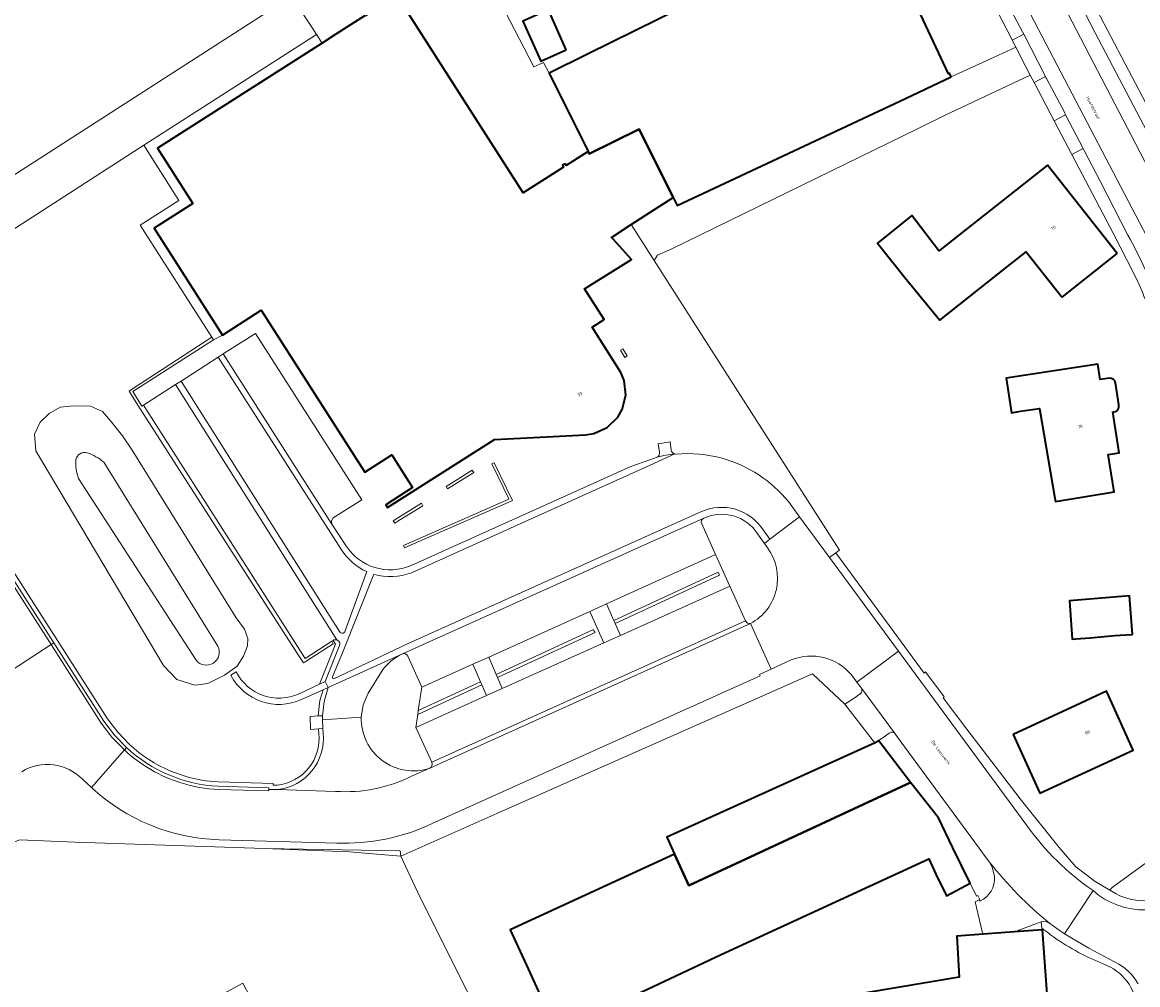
# Model space of a CAD drawing. Header units: metres. Extents: x 201541 to 204988, y 387833 to 394342.
# Tile 118 of 214: x 203552 to 203682, y 391235 to 391347. Entities that reach past the tile are written whole.
import ezdxf
from ezdxf.enums import TextEntityAlignment as Align

# ---------------------------------------------------------------- set-up
doc = ezdxf.new("R2010")
doc.units = ezdxf.units.M
doc.layers.get('Defpoints').update_dxf_attribs({"lineweight": 25})
for name, color, linetype, lineweight in [('B-WE-GR-BEPLANTING_CULTUUR_BODEMBEDEKKER-GV', 90, 'Continuous', 18), ('B-WE-GR-BEPLANTING_CULTUUR_BOSPLANTSOEN-GV', 90, 'Continuous', 18), ('B-WE-GR-BEPLANTING_CULTUUR_HEESTERS-GV', 90, 'Continuous', 18), ('B-WE-GR-GRAS-GV', 60, 'Continuous', 13), ('B-WE-GR-GROENVOORZIENING-GV', 80, 'Continuous', 18), ('B-WE-IE-TERREINAFSCHEIDING_KUNSTMATIG_HEKWERK-G', 20, 'IE-TERREINAFSCHEIDING-KUNSTMATIG', 18), ('B-WE-IE-TERREINAFSCHEIDING_KUNSTMATIG_MUUR-G', 90, 'IE-TERREINAFSCHEIDING-KUNSTMATIG-DICHT', 18), ('B-WE-IE-TERREINAFSCHEIDING_KUNSTMATIG_MUUR-GV', 90, 'Continuous', 18), ('B-WE-OG-BEBOUWING-GV', 7, 'Continuous', 35), ('B-WE-OG-BEBOUWING-T18', 10, 'Continuous', 18), ('B-WE-OG-BEBOUWING_LOODS-GV', 7, 'Continuous', 35), ('B-WE-OG-TERREIN_CULTUURSCHEIDING-GV', 7, 'Continuous', 18), ('B-WE-OG-TERREIN_ERF-GV', 7, 'Continuous', 18), ('B-WE-OG-WATER_GREPPEL-GV', 160, 'Continuous', 18), ('B-WE-VH-VERHARDING_ASFALT-GV', 252, 'Continuous', 18), ('B-WE-VH-VERHARDING_BETONSTRAATSTEEN-GV', 252, 'Continuous', 18), ('B-WE-VH-VERHARDING_GESLOTEN-GV', 252, 'Continuous', 18), ('B-WE-VH-VERHARDING_OPEN-GV', 252, 'Continuous', 18), ('B-WE-VH-VERHARDING_STRAATBAKSTEEN-GV', 252, 'Continuous', 18), ('B-WE-VH-VERHARDING_TEGEL-GV', 252, 'Continuous', 18)]:
    doc.layers.add(name, color=color, linetype=linetype, lineweight=lineweight)
doc.styles.add('NLCS-ISO-M200-T18', font='NLCS-ISO.ttf', dxfattribs={"height": 0.36})
doc.linetypes.add('IE-TERREINAFSCHEIDING-KUNSTMATIG', pattern='A,4,[82,NLCS.SHX,S=0.75,R=90,X=0,Y=0],4,-2', length=10)
doc.linetypes.add('IE-TERREINAFSCHEIDING-KUNSTMATIG-DICHT', pattern='A,8,-1,[82,NLCS.SHX,S=0.75,R=90,X=0,Y=0],-1', length=10)

msp = doc.modelspace()

# ---------------------------------------------------------------- linework, layer by layer
at = {"layer": 'B-WE-GR-BEPLANTING_CULTUUR_BODEMBEDEKKER-GV'}
for points in [[(203631.404, 391289.228, 0.411165), (203631.165, 391288.574)], [(203637.664, 391287.423, 0.3707143), (203631.404, 391289.228)], [(203636.846, 391276.989, 0.4579362), (203638.814, 391285.781)], [(203596.379, 391273.449, 0.1353999), (203593.999, 391271.466)], [(203597.026, 391273.203, 0.4137589), (203596.379, 391273.449)], [(203591.603, 391266.108, 0.5193332), (203599.566, 391260.165)], [(203599.566, 391260.165, 0.3965145), (203599.809, 391260.833)], [(203679.331, 391245.556, 0.284566), (203686.538, 391246.079)]]:
    msp.add_lwpolyline(points, format="xyb", dxfattribs=at)
for points in [[(203631.165, 391288.574), (203632.789, 391284.991), (203634.455, 391281.309), (203636.268, 391277.297), (203636.501, 391277.039), (203636.846, 391276.989)], [(203638.814, 391285.781), (203638.46, 391286.304), (203637.664, 391287.423)], [(203599.809, 391260.833), (203599.799, 391260.855), (203597.941, 391264.909), (203598.17, 391266.422), (203598.238, 391266.871), (203598.65, 391269.585), (203597.026, 391273.203)], [(203593.999, 391271.466), (203592.425, 391268.903), (203591.845, 391267.555), (203591.603, 391266.108)], [(203688.809, 391253.568), (203678.879, 391246.324), (203678.588, 391246.002), (203679.331, 391245.556)]]:
    msp.add_lwpolyline(points, dxfattribs=at)
at = {"layer": 'B-WE-GR-BEPLANTING_CULTUUR_BOSPLANTSOEN-GV'}
msp.add_lwpolyline([(203586.417, 391345.425), (203585.864, 391346.279), (203583.505, 391349.903), (203534.267, 391318.227), (203533.542, 391316.327), (203534.47, 391314.916), (203538.002, 391314.314), (203566.356, 391332.581)], close=True, dxfattribs=at)
at = {"layer": 'B-WE-GR-BEPLANTING_CULTUUR_HEESTERS-GV'}
for points in [[(203634.455, 391281.309), (203632.789, 391284.991), (203620.095, 391279.262), (203620.938, 391277.354), (203633.072, 391282.956), (203633.236, 391282.592), (203621.097, 391276.995), (203621.718, 391275.588)], [(203618.187, 391278.401), (203606.412, 391273.088), (203607.288, 391271.051), (203618.603, 391276.275), (203618.686, 391276.11), (203618.778, 391275.925), (203607.44, 391270.697), (203607.988, 391269.422), (203619.808, 391274.731)], [(203604.587, 391272.264), (203598.65, 391269.585), (203598.238, 391266.871), (203604.942, 391269.967), (203605.47, 391270.211)], [(203605.622, 391269.859), (203598.17, 391266.422), (203597.941, 391264.909), (203606.163, 391268.602)]]:
    msp.add_lwpolyline(points, close=True, dxfattribs=at)
for points in [[(203652.973, 391264.238), (203652.242, 391263.742), (203651.725, 391263.391), (203655.428, 391258.511)], [(203665.184, 391247.573), (203664.948, 391248.563), (203664.815, 391248.929), (203664.627, 391249.27), (203664.011, 391250.069), (203663.408, 391250.879), (203654.239, 391263.368), (203653.661, 391264.157)], [(203655.428, 391258.511), (203658.679, 391254.402), (203660.341, 391250.91), (203662.373, 391246.794), (203663.096, 391245.306), (203663.262, 391245.376), (203663.484, 391244.899), (203663.5, 391244.737)]]:
    msp.add_lwpolyline(points, dxfattribs=at)
for points in [[(203653.661, 391264.157, 0.4315236), (203652.973, 391264.238)], [(203663.5, 391244.737, 0.3251866), (203665.184, 391247.573)]]:
    msp.add_lwpolyline(points, format="xyb", dxfattribs=at)
at = {"layer": 'B-WE-GR-GRAS-GV'}
for points in [[(203598.431, 391245.238), (203596.218, 391249.934), (203590.216, 391250.456), (203580.375, 391250.851), (203558.352, 391251.589), (203551.874, 391251.836), (203547.236, 391249.856)], [(203541.264, 391149.375), (203560.853, 391158.779), (203580.841, 391167.644), (203603.423, 391177.838), (203612.677, 391182.491), (203615.614, 391184.307), (203615.99, 391184.54), (203603.969, 391205.563), (203608.327, 391208.054), (203603.673, 391216.178), (203611.054, 391220.328), (203607.859, 391226.369), (203598.431, 391245.238)]]:
    msp.add_lwpolyline(points, dxfattribs=at)
at = {"layer": 'B-WE-GR-GROENVOORZIENING-GV'}
for points in [[(203574.435, 391309.943), (203574.227, 391310.269), (203565.257, 391304.407), (203564.63, 391304.009), (203565.638, 391302.356), (203570.121, 391295.365), (203582.437, 391276.194), (203584.332, 391273.216), (203584.88, 391272.41), (203584.938, 391272.455), (203584.983, 391272.475), (203585.054, 391272.513), (203585.215, 391272.61), (203588.355, 391274.644), (203588.179, 391274.925), (203585.078, 391272.935), (203566.289, 391302.375), (203566.113, 391302.255), (203565.061, 391303.936)], [(203596.618, 391285.781), (203597.055, 391285.968), (203609.034, 391291.21), (203609.192, 391291.275), (203607.044, 391295.666), (203606.942, 391295.609), (203606.792, 391295.537), (203608.756, 391291.483), (203608.774, 391291.445), (203596.51, 391286.043), (203596.567, 391285.922)], [(203601.637, 391292.657), (203604.676, 391294.541), (203604.51, 391294.803), (203601.489, 391292.924)], [(203595.501, 391288.658), (203595.968, 391288.945), (203597.07, 391289.636), (203598.761, 391290.682), (203598.682, 391290.826), (203598.608, 391290.964), (203595.316, 391288.939)], [(203633.236, 391282.592), (203633.072, 391282.956), (203620.938, 391277.354), (203621.097, 391276.995)], [(203618.603, 391276.275), (203607.288, 391271.051), (203607.44, 391270.697), (203618.778, 391275.925), (203618.686, 391276.11)], [(203598.17, 391266.422), (203605.622, 391269.859), (203605.47, 391270.211), (203604.942, 391269.967), (203598.238, 391266.871)]]:
    msp.add_lwpolyline(points, close=True, dxfattribs=at)
at = {"layer": 'B-WE-IE-TERREINAFSCHEIDING_KUNSTMATIG_HEKWERK-G'}
for points in [[(203596.218, 391249.934), (203607.37, 391254.911), (203644.057, 391271.146), (203647.793, 391267.596)], [(203596.218, 391249.934), (203596.11, 391250.549), (203580.375, 391250.851), (203558.352, 391251.589), (203551.874, 391251.836), (203547.236, 391249.856)], [(203598.431, 391245.238), (203596.218, 391249.934)], [(203598.431, 391245.238), (203607.859, 391226.369)]]:
    msp.add_lwpolyline(points, dxfattribs=at)
msp.add_lwpolyline([(203564.157, 391227.742), (203577.857, 391235.176), (203584.189, 391223.054), (203580.311, 391224.883), (203567.805, 391218.388)], close=True, dxfattribs=at)
at = {"layer": 'B-WE-IE-TERREINAFSCHEIDING_KUNSTMATIG_MUUR-G'}
for points in [[(203607.202, 391350.34), (203611.647, 391341.696), (203612.358, 391342.003)], [(203612.358, 391342.003), (203612.769, 391342.204)], [(203663.484, 391244.899), (203663.262, 391245.376), (203663.096, 391245.306), (203662.373, 391246.794)], [(203662.955, 391244.654), (203663.484, 391244.899)]]:
    msp.add_lwpolyline(points, dxfattribs=at)
at = {"layer": 'B-WE-IE-TERREINAFSCHEIDING_KUNSTMATIG_MUUR-GV'}
msp.add_lwpolyline([(203622.237, 391307.906), (203622.524, 391308.086), (203622, 391308.919), (203621.713, 391308.739)], close=True, dxfattribs=at)
at = {"layer": 'B-WE-OG-BEBOUWING-GV'}
for points in [[(203660.164, 391340.515), (203659.965, 391340.941), (203659.856, 391340.89), (203656.033, 391349.058), (203656.142, 391349.109), (203655.943, 391349.535), (203655.834, 391349.484), (203655.783, 391349.591), (203651.096, 391359.483), (203646.578, 391357.342), (203642.72, 391355.436), (203617.9, 391343.174), (203613.425, 391340.944), (203617.958, 391331.845), (203618.101, 391331.558), (203623.918, 391334.43), (203627.863, 391326.497), (203628.32, 391325.579), (203654.198, 391337.684)], [(203615.418, 391343.681), (203613.352, 391348.3), (203610.39, 391346.975), (203612.456, 391342.356)], [(203679.469, 391319.988), (203671.368, 391330.265), (203658.844, 391320.394), (203658.739, 391320.312), (203655.606, 391324.397), (203651.596, 391321.2), (203654.787, 391317.197), (203658.826, 391312.257), (203666.724, 391318.483), (203668.886, 391320.187), (203672.978, 391314.996), (203673.039, 391314.919)], [(203681.223, 391275.729), (203680.866, 391280.202), (203673.898, 391279.608), (203674.224, 391275.157), (203674.647, 391275.189), (203676.324, 391275.314), (203679.187, 391275.581), (203679.802, 391275.626)], [(203667.38, 391264.097), (203670.463, 391257.257), (203681.302, 391262.269), (203678.469, 391268.562), (203678.319, 391268.895), (203678.222, 391269.11), (203674.647, 391267.457)], [(203628.02, 391250.179), (203608.904, 391241.386), (203610.993, 391236.844), (203614.351, 391229.544), (203633.446, 391238.514), (203657.554, 391249.626), (203658.369, 391247.867), (203659.604, 391245.356), (203662.373, 391246.794), (203660.341, 391250.91), (203658.679, 391254.402), (203655.428, 391258.511), (203629.665, 391246.553)], [(203671.984, 391224.834), (203670.762, 391241.384), (203667.511, 391241.139), (203663.86, 391240.864), (203660.799, 391240.633), (203661.102, 391235.9), (203635.55, 391231.586), (203636.928, 391221.475), (203655.83, 391224.053), (203661.011, 391224.76), (203661.066, 391224.026), (203662.123, 391224.105), (203670.72, 391224.741)]]:
    msp.add_lwpolyline(points, close=True, dxfattribs=at)
for points in [[(203592.051, 391347.636), (203588.662, 391345.476), (203587.046, 391344.442), (203567.936, 391332.218), (203572.036, 391325.809), (203567.538, 391322.931), (203575.464, 391310.509), (203579.956, 391313.39), (203592.018, 391294.573), (203595.152, 391296.582), (203597.578, 391292.798), (203594.473, 391290.782), (203594.654, 391290.471), (203607.087, 391298.393), (203617.677, 391298.904), (203618.646, 391299.059), (203620.18, 391299.776), (203621.407, 391300.978), (203621.917, 391301.85), (203622.333, 391303.522), (203622.158, 391305.229), (203621.786, 391306.163), (203618.425, 391311.421), (203619.835, 391312.323), (203617.559, 391315.884), (203623.004, 391319.289), (203620.911, 391321.607), (203620.674, 391321.869), (203622.967, 391323.345), (203627.863, 391326.497), (203623.918, 391334.43), (203618.101, 391331.558), (203617.958, 391331.845), (203615.427, 391330.212), (203615.326, 391330.423), (203615.009, 391330.268), (203615.11, 391330.03), (203610.43, 391327.023), (203595.536, 391350.334)], [(203678.551, 391305.519), (203677.493, 391305.363), (203677.22, 391307.134), (203666.569, 391305.49), (203667.174, 391301.487), (203668.214, 391301.648), (203670.438, 391301.992), (203672.2, 391291.54), (203672.265, 391291.153), (203679.087, 391292.303), (203678.417, 391296.645), (203679.673, 391296.839), (203678.94, 391301.585)], [(203679.631, 391302.45), (203679.27, 391304.944)]]:
    msp.add_lwpolyline(points, dxfattribs=at)
for points in [[(203679.27, 391304.944, 0.3414759), (203678.551, 391305.519)], [(203678.94, 391301.585, 0.5217941), (203679.631, 391302.45)]]:
    msp.add_lwpolyline(points, format="xyb", dxfattribs=at)
at = {"layer": 'B-WE-OG-BEBOUWING_LOODS-GV'}
msp.add_lwpolyline([(203628.02, 391250.179), (203629.665, 391246.553), (203655.428, 391258.511), (203651.725, 391263.391), (203651.336, 391263.107), (203627.121, 391252.16)], close=True, dxfattribs=at)
at = {"layer": 'B-WE-OG-TERREIN_CULTUURSCHEIDING-GV'}
for points in [[(203585.864, 391366.793), (203583.195, 391370.926), (203571.774, 391388.754), (203553.073, 391376.774), (203546.814, 391386.545), (203545.351, 391388.825), (203543.888, 391391.105), (203541.187, 391395.298), (203539.723, 391397.578), (203538.26, 391399.859), (203534.938, 391404.813), (203524.633, 391397.903), (203525.431, 391396.141), (203494.879, 391376.777), (203491.755, 391374.812), (203510.827, 391345.108), (203530.499, 391314.391), (203530.92, 391314.661), (203533.542, 391316.327), (203534.267, 391318.227), (203583.505, 391349.903), (203588.267, 391352.983), (203590.121, 391360.202)], [(203577.077, 391277.65), (203578.029, 391276.316), (203578.434, 391275.26), (203578.374, 391274.385), (203577.914, 391273.176), (203577.173, 391272.03), (203575.721, 391270.998), (203573.758, 391270.003), (203572.28, 391269.818), (203570.186, 391270.472), (203568.629, 391272.111), (203553.807, 391297.056), (203553.632, 391298.985), (203554.304, 391300.375), (203555.351, 391301.41), (203556.617, 391302.135), (203558.182, 391302.289), (203560.138, 391302.263), (203561.528, 391301.631), (203562.48, 391300.554), (203563.86, 391298.807), (203564.993, 391297.127)], [(203577.077, 391277.65), (203564.993, 391297.127), (203563.86, 391298.807), (203562.48, 391300.554), (203561.528, 391301.631), (203560.138, 391302.263), (203558.182, 391302.289), (203556.617, 391302.135), (203555.351, 391301.41), (203554.304, 391300.375), (203553.632, 391298.985), (203553.807, 391297.056), (203568.629, 391272.111), (203570.186, 391270.472), (203572.28, 391269.818), (203573.758, 391270.003), (203575.721, 391270.998), (203577.173, 391272.03), (203577.914, 391273.176), (203578.374, 391274.385), (203578.434, 391275.26), (203578.029, 391276.316)], [(203587.1, 391266.271), (203587.298, 391267.942), (203587.762, 391269.56), (203587.165, 391269.291), (203586.806, 391268.041), (203586.592, 391266.24)]]:
    msp.add_lwpolyline(points, close=True, dxfattribs=at)
for points in [[(203565.928, 391323.28), (203570.425, 391326.142), (203566.356, 391332.581), (203538.002, 391314.314), (203534.47, 391314.916), (203533.542, 391316.327), (203530.92, 391314.661), (203535.782, 391307.07), (203556.305, 391275.018), (203562.117, 391265.926), (203563.3, 391264.355), (203564.677, 391262.939)], [(203584.38, 391268.833), (203586.766, 391269.928), (203588.624, 391274.598), (203588.341, 391275.029), (203588.179, 391274.925), (203588.355, 391274.644), (203585.215, 391272.61), (203585.054, 391272.513), (203584.983, 391272.475), (203584.938, 391272.455), (203584.88, 391272.41), (203584.332, 391273.216), (203582.437, 391276.194), (203570.121, 391295.365), (203565.638, 391302.356), (203564.63, 391304.009), (203565.257, 391304.407), (203574.227, 391310.269), (203565.928, 391323.28)], [(203564.677, 391262.939), (203563.3, 391264.355), (203562.117, 391265.926), (203556.305, 391275.018), (203535.782, 391307.07), (203530.92, 391314.661), (203530.499, 391314.391)], [(203530.499, 391314.391), (203535.361, 391306.8), (203555.884, 391274.749), (203561.706, 391265.64), (203562.92, 391264.029), (203564.327, 391262.582)], [(203561.692, 391295.736), (203574.939, 391274.351)], [(203572.413, 391272.716), (203558.744, 391293.828)], [(203588.341, 391275.029), (203588.624, 391274.598), (203586.766, 391269.928), (203587.424, 391270.23), (203589.092, 391274.421)], [(203641.578, 391272.748), (203639.245, 391271.689), (203637.896, 391271.067), (203637.978, 391270.89), (203599.844, 391253.73)], [(203576.453, 391270.987), (203577.077, 391271.38)], [(203596.218, 391249.934), (203607.37, 391254.911), (203644.057, 391271.146), (203647.793, 391267.596), (203648.892, 391268.302), (203649.599, 391268.826)], [(203649.726, 391269.481), (203649.213, 391270.177), (203648.569, 391271.013)], [(203586.687, 391264.224), (203586.63, 391264.748), (203585.722, 391264.67), (203585.654, 391266.184), (203586.592, 391266.24), (203586.806, 391268.041), (203587.165, 391269.291), (203584.653, 391268.161)], [(203587.184, 391264.276), (203587.13, 391264.791), (203586.63, 391264.748), (203586.687, 391264.224)], [(203560.256, 391257.915), (203559.212, 391258.882)], [(203574.991, 391258.085), (203580.863, 391257.903), (203580.861, 391257.711), (203581.841, 391257.685)], [(203581.82, 391258.186), (203581.366, 391258.198), (203581.368, 391258.388), (203575.01, 391258.585)], [(203575.01, 391258.585), (203581.368, 391258.388), (203581.366, 391258.198), (203581.82, 391258.186)], [(203547.236, 391249.856), (203551.874, 391251.836), (203558.352, 391251.589), (203580.375, 391250.851), (203590.216, 391250.456), (203596.218, 391249.934)], [(203588.77, 391251.471), (203575.111, 391251.856)]]:
    msp.add_lwpolyline(points, dxfattribs=at)
for points in [[(203558.445, 391296.059, -0.433169), (203559.755, 391296.823)], [(203559.755, 391296.823, -0.0945431), (203561.692, 391295.736)], [(203558.744, 391293.828, -0.0981416), (203558.445, 391296.059)], [(203588.755, 391275.09, 0.2152855), (203588.341, 391275.029)], [(203589.092, 391274.421, 0.43761), (203588.755, 391275.09)], [(203574.939, 391274.351, -0.9053293), (203572.413, 391272.716)], [(203648.569, 391271.013, 0.3265097), (203641.578, 391272.748)], [(203584.653, 391268.161, -0.4021725), (203576.453, 391270.987)], [(203577.077, 391271.38, 0.4044016), (203584.38, 391268.833)], [(203649.599, 391268.826, 0.3868172), (203649.726, 391269.481)], [(203586.687, 391264.224, -0.4118367), (203581.82, 391258.186)], [(203581.82, 391258.186, 0.4118367), (203586.687, 391264.224)], [(203581.841, 391257.685, 0.4134408), (203587.184, 391264.276)], [(203575.01, 391258.585, -0.1782236), (203564.677, 391262.939)], [(203564.677, 391262.939, 0.1782236), (203575.01, 391258.585)], [(203564.327, 391262.582, 0.1784343), (203574.991, 391258.085)], [(203559.212, 391258.882, 0.354622), (203552.143, 391259.763)], [(203575.111, 391251.856, -0.1807908), (203560.256, 391257.915)], [(203599.844, 391253.73, -0.1205115), (203588.77, 391251.471)]]:
    msp.add_lwpolyline(points, format="xyb", dxfattribs=at)
at = {"layer": 'B-WE-OG-TERREIN_ERF-GV'}
for points in [[(203607.202, 391350.34), (203611.647, 391341.696), (203612.358, 391342.003), (203612.769, 391342.204), (203613.425, 391340.944), (203617.9, 391343.174), (203642.72, 391355.436)], [(203656.033, 391349.058), (203659.856, 391340.89), (203659.965, 391340.941), (203660.164, 391340.515), (203665.641, 391343.025), (203667.672, 391343.957), (203667.242, 391344.789), (203667.232, 391344.808), (203662.039, 391354.864)], [(203675.075, 391352.199), (203687.284, 391328.919), (203690.508, 391322.386)], [(203681.375, 391317.686), (203678.996, 391322.342), (203674.19, 391331.501), (203672.128, 391335.429), (203669.794, 391339.877), (203669.356, 391340.712), (203659.384, 391336.014), (203656.262, 391334.492), (203627.691, 391320.539), (203626.013, 391319.789), (203625.64, 391319.192), (203633.815, 391306.408), (203647.169, 391285.494), (203646.747, 391285.208), (203657.006, 391271.225), (203657.118, 391271.31), (203657.175, 391271.354), (203659.335, 391268.463), (203659.295, 391268.429), (203659.226, 391268.369), (203661.97, 391264.707), (203668.172, 391256.605), (203672.715, 391250.971), (203674.659, 391248.7), (203676.912, 391247.006), (203678.588, 391246.002), (203678.879, 391246.324)], [(203678.879, 391246.324), (203688.809, 391253.568), (203688.748, 391254.056), (203688.448, 391256.807), (203688.148, 391260.096), (203687.167, 391276.716), (203686.939, 391280.589), (203686.799, 391282.957), (203686.155, 391293.879), (203686.139, 391294.161), (203686.134, 391294.246), (203685.92, 391298.138), (203685.901, 391298.484), (203685.659, 391298.459), (203685.63, 391299.182), (203684.557, 391306.848), (203684.475, 391306.854), (203684.29, 391307.731), (203684.432, 391307.778), (203683.922, 391310.416)], [(203678.94, 391301.585), (203679.673, 391296.839), (203678.417, 391296.645), (203679.087, 391292.303), (203672.265, 391291.153), (203672.2, 391291.54), (203670.438, 391301.992), (203668.214, 391301.648), (203667.174, 391301.487), (203666.569, 391305.49), (203677.22, 391307.134), (203677.493, 391305.363), (203678.551, 391305.519)], [(203679.27, 391304.944), (203679.631, 391302.45)], [(203635.55, 391231.586), (203661.102, 391235.9), (203660.799, 391240.633), (203663.86, 391240.864), (203663.764, 391241.199), (203662.955, 391244.654), (203663.484, 391244.899), (203663.262, 391245.376), (203663.096, 391245.306), (203662.373, 391246.794), (203659.604, 391245.356), (203658.369, 391247.867), (203657.554, 391249.626), (203633.446, 391238.514), (203614.351, 391229.544), (203610.993, 391236.844), (203608.904, 391241.386), (203628.02, 391250.179), (203627.121, 391252.16), (203651.336, 391263.107), (203651.093, 391263.351), (203647.793, 391267.596), (203644.057, 391271.146), (203607.37, 391254.911), (203596.218, 391249.934)], [(203596.218, 391249.934), (203598.431, 391245.238), (203607.859, 391226.369)], [(203670.697, 391241.58), (203670.617, 391242.315), (203667.511, 391241.139), (203670.762, 391241.384), (203671.984, 391224.834)], [(203678.263, 391237.256), (203676.502, 391238.001)]]:
    msp.add_lwpolyline(points, dxfattribs=at)
for points in [[(203615.418, 391343.681), (203612.456, 391342.356), (203610.39, 391346.975), (203613.352, 391348.3)], [(203658.844, 391320.394), (203671.368, 391330.265), (203679.469, 391319.988), (203673.039, 391314.919), (203672.978, 391314.996), (203668.886, 391320.187), (203666.724, 391318.483), (203658.826, 391312.257), (203654.787, 391317.197), (203651.596, 391321.2), (203655.606, 391324.397), (203658.739, 391320.312)], [(203674.224, 391275.157), (203673.898, 391279.608), (203680.866, 391280.202), (203681.223, 391275.729), (203679.802, 391275.626), (203679.187, 391275.581), (203676.324, 391275.314), (203674.647, 391275.189)], [(203670.463, 391257.257), (203667.38, 391264.097), (203674.647, 391267.457), (203678.222, 391269.11), (203678.319, 391268.895), (203678.469, 391268.562), (203681.302, 391262.269)]]:
    msp.add_lwpolyline(points, close=True, dxfattribs=at)
for points in [[(203683.922, 391310.416, 0.0658952), (203681.375, 391317.686)], [(203678.551, 391305.519, -0.3414759), (203679.27, 391304.944)], [(203679.631, 391302.45, -0.5217941), (203678.94, 391301.585)], [(203676.502, 391238.001, -0.0598577), (203670.697, 391241.58)], [(203681.775, 391231.814, 0.2977292), (203678.263, 391237.256)]]:
    msp.add_lwpolyline(points, format="xyb", dxfattribs=at)
at = {"layer": 'B-WE-OG-WATER_GREPPEL-GV'}
for points in [[(203559.755, 391296.823, 0.433169), (203558.445, 391296.059)], [(203561.692, 391295.736, 0.0945431), (203559.755, 391296.823)], [(203558.445, 391296.059, 0.0981416), (203558.744, 391293.828)], [(203572.413, 391272.716, 0.9053293), (203574.939, 391274.351)]]:
    msp.add_lwpolyline(points, format="xyb", dxfattribs=at)
for points in [[(203574.939, 391274.351), (203561.692, 391295.736)], [(203558.744, 391293.828), (203572.413, 391272.716)]]:
    msp.add_lwpolyline(points, dxfattribs=at)
at = {"layer": 'B-WE-VH-VERHARDING_ASFALT-GV'}
for points in [[(203689.469, 391321.401), (203689.403, 391321.529), (203685.78, 391328.598), (203685.32, 391329.562), (203676.909, 391345.635), (203674.895, 391349.598), (203669.322, 391360.255), (203668.866, 391361.159), (203655.022, 391387.797), (203649.486, 391398.491), (203647.833, 391397.636)], [(203687.071, 391322.193), (203666.801, 391361.233), (203647.833, 391397.636), (203644.439, 391395.879), (203664.182, 391357.781), (203683.372, 391321.071)], [(203647.833, 391397.636), (203666.801, 391361.233), (203687.071, 391322.193)], [(203683.372, 391321.071), (203664.182, 391357.781), (203644.439, 391395.879), (203642.825, 391395.044), (203662.868, 391356.425), (203663.475, 391355.224), (203663.763, 391354.655), (203664.892, 391352.48), (203668.449, 391345.76), (203668.589, 391345.486), (203671.104, 391340.565), (203671.21, 391340.358), (203671.228, 391340.323), (203673.311, 391336.399), (203673.453, 391336.124), (203675.497, 391332.187), (203675.619, 391331.952), (203677.47, 391328.4), (203680.707, 391322.136)], [(203599.844, 391253.73), (203637.978, 391270.89), (203637.896, 391271.067), (203639.245, 391271.689), (203636.846, 391276.989), (203599.566, 391260.165)], [(203668.943, 391253.53), (203654.021, 391273.784), (203649.213, 391270.177)], [(203649.213, 391270.177), (203649.726, 391269.481), (203653.661, 391264.157), (203654.239, 391263.368), (203663.408, 391250.879), (203664.011, 391250.069), (203664.627, 391249.27)], [(203564.077, 391262.296), (203560.256, 391257.915)], [(203599.566, 391260.165), (203597.436, 391259.232)], [(203588.627, 391257.478), (203581.841, 391257.685), (203580.861, 391257.711), (203580.859, 391257.525), (203574.976, 391257.705)], [(203575.111, 391251.856), (203588.77, 391251.471)], [(203671.595, 391242.164), (203672.453, 391241.523), (203673.339, 391240.92), (203676.645, 391245.956)]]:
    msp.add_lwpolyline(points, dxfattribs=at)
msp.add_lwpolyline([(203490.22, 391376.501), (203488.725, 391375.579), (203485.619, 391373.665), (203486.315, 391372.573), (203497.712, 391354.705), (203543.735, 391282.553), (203550.889, 391271.495), (203555.566, 391274.542), (203510.507, 391344.903)], close=True, dxfattribs=at)
for points in [[(203680.707, 391322.136, -0.0114587), (203682.721, 391318.125)], [(203570.679, 391258.459, -0.1131379), (203564.077, 391262.296)], [(203597.436, 391259.232, -0.1332563), (203588.627, 391257.478)], [(203560.256, 391257.915, 0.1807908), (203575.111, 391251.856)], [(203574.976, 391257.705, -0.0637227), (203570.679, 391258.459)], [(203588.77, 391251.471, 0.1205115), (203599.844, 391253.73)], [(203676.645, 391245.956, -0.0883732), (203668.943, 391253.53)], [(203664.627, 391249.27, 0.0606804), (203671.595, 391242.164)]]:
    msp.add_lwpolyline(points, format="xyb", dxfattribs=at)
at = {"layer": 'B-WE-VH-VERHARDING_BETONSTRAATSTEEN-GV'}
for points in [[(203490.814, 391376.278), (203490.544, 391376.7), (203490.092, 391377.412), (203489.769, 391377.212), (203490.22, 391376.501), (203510.507, 391344.903), (203555.566, 391274.542), (203555.884, 391274.749), (203535.361, 391306.8), (203530.499, 391314.391), (203510.827, 391345.108), (203491.755, 391374.812)], [(203617.958, 391331.845), (203613.425, 391340.944), (203612.769, 391342.204), (203612.358, 391342.003), (203611.647, 391341.696), (203607.202, 391350.34), (203606.405, 391349.812), (203599.609, 391360.334), (203597.783, 391359.203), (203590.045, 391371.292), (203589.783, 391371.131), (203585.048, 391372.113), (203583.195, 391370.926), (203585.864, 391366.793), (203590.121, 391360.202), (203595.663, 391350.838), (203595.536, 391350.334), (203610.43, 391327.023), (203615.11, 391330.03), (203615.009, 391330.268), (203615.326, 391330.423), (203615.427, 391330.212)], [(203585.864, 391346.279), (203586.417, 391345.425), (203587.046, 391344.442), (203588.662, 391345.476), (203592.051, 391347.636), (203592.094, 391347.569), (203595.161, 391349.523), (203595.483, 391349.702), (203595.228, 391350.164), (203595.536, 391350.334), (203595.663, 391350.838), (203590.121, 391360.202), (203588.267, 391352.983), (203583.505, 391349.903)], [(203567.538, 391322.931), (203572.036, 391325.809), (203567.936, 391332.218), (203587.046, 391344.442), (203586.417, 391345.425), (203566.356, 391332.581), (203570.425, 391326.142), (203565.928, 391323.28), (203574.227, 391310.269), (203574.435, 391309.943), (203575.464, 391310.509)], [(203588.357, 391289.254), (203591.683, 391291.369), (203579.308, 391310.708), (203575.988, 391308.583), (203575.566, 391308.313), (203588.205, 391288.551), (203588.14, 391288.932)], [(203622.237, 391307.906), (203621.713, 391308.739), (203622, 391308.919), (203622.524, 391308.086)], [(203596.618, 391285.781), (203596.567, 391285.922), (203596.51, 391286.043), (203608.774, 391291.445), (203608.756, 391291.483), (203606.792, 391295.537), (203606.942, 391295.609), (203607.044, 391295.666), (203609.192, 391291.275), (203609.034, 391291.21), (203597.055, 391285.968)], [(203601.637, 391292.657), (203601.489, 391292.924), (203604.51, 391294.803), (203604.676, 391294.541)], [(203595.501, 391288.658), (203595.316, 391288.939), (203598.608, 391290.964), (203598.682, 391290.826), (203598.761, 391290.682), (203597.07, 391289.636), (203595.968, 391288.945)], [(203607.988, 391269.422), (203606.163, 391268.602), (203597.941, 391264.909), (203599.799, 391260.855), (203636.268, 391277.297), (203634.455, 391281.309), (203621.718, 391275.588), (203619.808, 391274.731)], [(203621.718, 391275.588), (203621.097, 391276.995), (203620.938, 391277.354), (203620.095, 391279.262), (203618.187, 391278.401), (203619.808, 391274.731)], [(203561.706, 391265.64), (203555.884, 391274.749), (203555.566, 391274.542), (203561.394, 391265.423), (203562.631, 391263.781), (203564.077, 391262.296), (203564.327, 391262.582), (203562.92, 391264.029)], [(203606.163, 391268.602), (203607.988, 391269.422), (203607.44, 391270.697), (203607.288, 391271.051), (203606.412, 391273.088), (203604.587, 391272.264), (203605.47, 391270.211), (203605.622, 391269.859)]]:
    msp.add_lwpolyline(points, close=True, dxfattribs=at)
for points in [[(203641.237, 391291.149), (203642.526, 391289.393), (203646.024, 391284.644), (203646.747, 391285.208), (203647.169, 391285.494), (203633.815, 391306.408), (203625.64, 391319.192), (203622.967, 391323.345), (203620.674, 391321.869), (203620.911, 391321.607), (203623.004, 391319.289), (203617.559, 391315.884), (203619.835, 391312.323), (203618.425, 391311.421), (203621.786, 391306.163), (203622.158, 391305.229), (203622.333, 391303.522), (203621.917, 391301.85), (203621.407, 391300.978), (203620.18, 391299.776), (203618.646, 391299.059), (203617.677, 391298.904), (203607.087, 391298.393), (203594.654, 391290.471), (203594.473, 391290.782), (203597.578, 391292.798), (203595.152, 391296.582), (203592.018, 391294.573), (203579.956, 391313.39), (203575.464, 391310.509), (203574.435, 391309.943)], [(203574.435, 391309.943), (203565.061, 391303.936), (203566.113, 391302.255), (203566.289, 391302.375), (203570.01, 391304.757), (203570.658, 391305.171), (203574.985, 391307.941), (203575.566, 391308.313), (203575.988, 391308.583), (203579.308, 391310.708), (203591.683, 391291.369), (203588.357, 391289.254), (203588.14, 391288.932), (203588.205, 391288.551), (203589.822, 391286.042)], [(203589.822, 391286.042), (203588.205, 391288.551), (203575.566, 391308.313), (203574.985, 391307.941), (203589.294, 391285.568)], [(203589.294, 391285.568), (203574.985, 391307.941), (203570.658, 391305.171)], [(203588.755, 391275.09), (203570.01, 391304.757), (203566.289, 391302.375), (203585.078, 391272.935), (203588.179, 391274.925)], [(203589.06, 391276.047), (203570.658, 391305.171), (203570.01, 391304.757), (203588.755, 391275.09)], [(203570.658, 391305.171), (203589.06, 391276.047)], [(203626.267, 391296.885), (203626.102, 391297.859), (203627.514, 391298.113), (203627.632, 391297.144)], [(203627.632, 391297.144), (203627.514, 391298.113), (203626.102, 391297.859), (203626.267, 391296.885)], [(203628.05, 391296.694), (203625.195, 391295.406), (203597.453, 391282.889)], [(203597.453, 391282.889), (203625.195, 391295.406), (203628.05, 391296.694)], [(203597.4, 391283.726), (203622.944, 391295.244), (203625.143, 391296.022), (203625.974, 391296.311)], [(203625.974, 391296.311), (203625.143, 391296.022), (203622.944, 391295.244)], [(203622.944, 391295.244), (203597.4, 391283.726)], [(203638.324, 391287.875), (203639.097, 391286.788), (203642.526, 391289.393), (203641.237, 391291.149)], [(203589.092, 391274.421), (203587.424, 391270.23), (203587.762, 391269.56), (203596.379, 391273.449), (203631.404, 391289.228)], [(203588.431, 391270.576), (203597.048, 391274.652), (203630.72, 391289.822), (203631.071, 391289.967)], [(203631.071, 391289.967), (203630.72, 391289.822), (203597.048, 391274.652), (203588.431, 391270.576)], [(203631.404, 391289.228), (203596.379, 391273.449)], [(203648.569, 391271.013), (203649.213, 391270.177), (203654.021, 391273.784), (203646.024, 391284.644), (203642.526, 391289.393), (203639.097, 391286.788), (203638.46, 391286.304)], [(203632.789, 391284.991), (203631.165, 391288.574)], [(203637.664, 391287.423), (203638.46, 391286.304), (203639.097, 391286.788), (203638.324, 391287.875)], [(203638.46, 391286.304), (203638.814, 391285.781)], [(203597.026, 391273.203), (203598.65, 391269.585), (203604.587, 391272.264), (203606.412, 391273.088), (203618.187, 391278.401), (203620.095, 391279.262), (203632.789, 391284.991)], [(203679.331, 391245.556), (203678.588, 391246.002), (203676.912, 391247.006), (203674.659, 391248.7), (203672.715, 391250.971), (203668.172, 391256.605), (203661.97, 391264.707), (203659.226, 391268.369), (203659.295, 391268.429), (203659.335, 391268.463), (203657.175, 391271.354), (203657.118, 391271.31), (203657.006, 391271.225), (203646.747, 391285.208), (203646.024, 391284.644), (203654.021, 391273.784), (203668.943, 391253.53)], [(203593.059, 391282.723), (203589.509, 391273.78), (203588.255, 391270.789)], [(203588.255, 391270.789), (203589.509, 391273.78), (203593.059, 391282.723)], [(203589.772, 391276.249), (203592.246, 391283.026)], [(203592.246, 391283.026), (203589.772, 391276.249)], [(203599.566, 391260.165), (203636.846, 391276.989), (203636.501, 391277.039), (203636.268, 391277.297), (203599.799, 391260.855), (203599.809, 391260.833)], [(203636.846, 391276.989), (203639.245, 391271.689), (203641.578, 391272.748)], [(203559.212, 391258.882), (203560.256, 391257.915), (203564.077, 391262.296), (203562.631, 391263.781), (203561.394, 391265.423), (203555.566, 391274.542), (203550.889, 391271.495)], [(203588.179, 391274.925), (203588.341, 391275.029)], [(203596.379, 391273.449), (203587.762, 391269.56), (203587.298, 391267.942), (203587.1, 391266.271), (203587.1, 391265.809), (203591.603, 391266.108), (203591.845, 391267.555), (203592.425, 391268.903)], [(203577.077, 391271.38), (203576.453, 391270.987)], [(203592.425, 391268.903), (203593.999, 391271.466)], [(203584.653, 391268.161), (203587.165, 391269.291), (203587.762, 391269.56), (203587.424, 391270.23), (203586.766, 391269.928), (203584.38, 391268.833)], [(203591.603, 391266.108), (203587.1, 391265.809), (203587.13, 391264.791), (203587.184, 391264.276)], [(203564.327, 391262.582), (203564.077, 391262.296)], [(203597.436, 391259.232), (203599.566, 391260.165)], [(203574.976, 391257.705), (203580.859, 391257.525), (203580.861, 391257.711), (203580.863, 391257.903), (203574.991, 391258.085)], [(203581.841, 391257.685), (203588.627, 391257.478)], [(203681.97, 391243.727), (203681.135, 391243.822), (203680.314, 391243.994), (203679.512, 391244.244), (203678.738, 391244.568), (203677.997, 391244.964), (203677.298, 391245.428), (203676.645, 391245.956), (203673.339, 391240.92), (203676.173, 391239.264), (203679.057, 391237.697), (203679.661, 391237.388), (203680.197, 391237.037), (203680.692, 391236.628), (203681.141, 391236.169), (203681.537, 391235.663), (203681.877, 391235.117)], [(203676.645, 391245.956), (203677.298, 391245.428), (203677.997, 391244.964), (203678.738, 391244.568), (203679.512, 391244.244), (203680.314, 391243.994), (203681.135, 391243.822), (203681.97, 391243.727), (203682.809, 391243.712), (203683.646, 391243.777), (203684.474, 391243.92)], [(203681.877, 391235.117), (203681.537, 391235.663), (203681.141, 391236.169), (203680.692, 391236.628), (203680.197, 391237.037), (203679.661, 391237.388), (203679.057, 391237.697), (203676.173, 391239.264), (203673.339, 391240.92), (203672.453, 391241.523), (203671.595, 391242.164), (203671.244, 391242.331), (203670.856, 391242.348), (203670.617, 391242.315), (203670.697, 391241.58)], [(203676.502, 391238.001), (203678.263, 391237.256)]]:
    msp.add_lwpolyline(points, dxfattribs=at)
for points in [[(203625.974, 391296.311, 0.3717025), (203626.267, 391296.885)], [(203626.267, 391296.885, -0.3717025), (203625.974, 391296.311)], [(203625.974, 391296.311, -0.0534271), (203628.05, 391296.694)], [(203628.05, 391296.694, 0.0534271), (203625.974, 391296.311)], [(203627.632, 391297.144, 0.3335883), (203628.05, 391296.694)], [(203628.05, 391296.694, -0.3335883), (203627.632, 391297.144)], [(203628.186, 391296.688, -0.0733873), (203628.05, 391296.694)], [(203628.05, 391296.694, 0.0733873), (203628.186, 391296.688)], [(203633.565, 391296.192, 0.085125), (203628.186, 391296.688)], [(203628.186, 391296.688, -0.085125), (203633.565, 391296.192)], [(203641.237, 391291.149, 0.1548858), (203633.565, 391296.192)], [(203633.565, 391296.192, -0.1548858), (203641.237, 391291.149)], [(203631.071, 391289.967, -0.3692478), (203638.324, 391287.875)], [(203638.324, 391287.875, 0.3692478), (203631.071, 391289.967)], [(203631.165, 391288.574, -0.411165), (203631.404, 391289.228)], [(203631.404, 391289.228, -0.3707143), (203637.664, 391287.423)], [(203592.246, 391283.026, -0.1463415), (203589.294, 391285.568)], [(203589.294, 391285.568, 0.1463415), (203592.246, 391283.026)], [(203589.822, 391286.042, 0.3663824), (203597.4, 391283.726)], [(203597.4, 391283.726, -0.3663824), (203589.822, 391286.042)], [(203638.814, 391285.781, -0.4579362), (203636.846, 391276.989)], [(203597.453, 391282.889, -0.1661393), (203593.059, 391282.723)], [(203593.059, 391282.723, 0.1661393), (203597.453, 391282.889)], [(203589.06, 391276.047, 0.7468478), (203589.772, 391276.249)], [(203589.772, 391276.249, -0.7468478), (203589.06, 391276.047)], [(203588.341, 391275.029, -0.2152855), (203588.755, 391275.09)], [(203588.755, 391275.09, -0.43761), (203589.092, 391274.421)], [(203593.999, 391271.466, -0.1353999), (203596.379, 391273.449)], [(203596.379, 391273.449, -0.4137589), (203597.026, 391273.203)], [(203641.578, 391272.748, -0.3265097), (203648.569, 391271.013)], [(203576.453, 391270.987, 0.4021725), (203584.653, 391268.161)], [(203584.38, 391268.833, -0.4044016), (203577.077, 391271.38)], [(203588.255, 391270.789, 0.5991768), (203588.431, 391270.576)], [(203588.431, 391270.576, -0.5991768), (203588.255, 391270.789)], [(203599.566, 391260.165, -0.5193332), (203591.603, 391266.108)], [(203587.184, 391264.276, -0.4134408), (203581.841, 391257.685)], [(203564.077, 391262.296, 0.1131379), (203570.679, 391258.459)], [(203574.991, 391258.085, -0.1784343), (203564.327, 391262.582)], [(203552.143, 391259.763, -0.354622), (203559.212, 391258.882)], [(203599.809, 391260.833, -0.3965145), (203599.566, 391260.165)], [(203588.627, 391257.478, 0.1332563), (203597.436, 391259.232)], [(203570.679, 391258.459, 0.0637227), (203574.976, 391257.705)], [(203668.943, 391253.53, 0.0883732), (203676.645, 391245.956)], [(203686.538, 391246.079, -0.284566), (203679.331, 391245.556)], [(203670.697, 391241.58, 0.0598577), (203676.502, 391238.001)], [(203678.263, 391237.256, -0.2977292), (203681.775, 391231.814)]]:
    msp.add_lwpolyline(points, format="xyb", dxfattribs=at)
at = {"layer": 'B-WE-VH-VERHARDING_GESLOTEN-GV'}
msp.add_lwpolyline([(203659.384, 391336.014), (203669.356, 391340.712), (203668.807, 391341.759), (203667.672, 391343.957), (203665.641, 391343.025), (203660.164, 391340.515), (203654.198, 391337.684), (203628.32, 391325.579), (203627.863, 391326.497), (203622.967, 391323.345), (203625.64, 391319.192), (203626.013, 391319.789), (203627.691, 391320.539), (203656.262, 391334.492)], close=True, dxfattribs=at)
at = {"layer": 'B-WE-VH-VERHARDING_OPEN-GV'}
for points in [[(203649.726, 391269.481, -0.3868172), (203649.599, 391268.826)], [(203652.973, 391264.238, -0.4315236), (203653.661, 391264.157)], [(203671.595, 391242.164, -0.0606804), (203664.627, 391249.27)], [(203665.184, 391247.573, -0.3251866), (203663.5, 391244.737)]]:
    msp.add_lwpolyline(points, format="xyb", dxfattribs=at)
for points in [[(203653.661, 391264.157), (203649.726, 391269.481)], [(203649.599, 391268.826), (203648.892, 391268.302), (203647.793, 391267.596), (203651.093, 391263.351)], [(203651.093, 391263.351), (203651.336, 391263.107), (203651.725, 391263.391), (203652.242, 391263.742), (203652.973, 391264.238)], [(203664.627, 391249.27), (203664.815, 391248.929), (203664.948, 391248.563), (203665.184, 391247.573)], [(203663.5, 391244.737), (203663.484, 391244.899), (203662.955, 391244.654), (203663.764, 391241.199), (203663.86, 391240.864), (203667.511, 391241.139), (203670.617, 391242.315)], [(203670.617, 391242.315), (203670.856, 391242.348), (203671.244, 391242.331), (203671.595, 391242.164)]]:
    msp.add_lwpolyline(points, dxfattribs=at)
msp.add_lwpolyline([(203585.654, 391266.184), (203585.722, 391264.67), (203586.63, 391264.748), (203587.13, 391264.791), (203587.1, 391265.809), (203587.1, 391266.271), (203586.592, 391266.24)], close=True, dxfattribs=at)
at = {"layer": 'B-WE-VH-VERHARDING_STRAATBAKSTEEN-GV'}
for points in [[(203667.672, 391343.957), (203668.807, 391341.759), (203669.356, 391340.712), (203669.794, 391339.877), (203671.104, 391340.565), (203668.589, 391345.486), (203667.242, 391344.789)], [(203675.497, 391332.187), (203673.453, 391336.124), (203672.128, 391335.429), (203674.19, 391331.501)]]:
    msp.add_lwpolyline(points, close=True, dxfattribs=at)
at = {"layer": 'B-WE-VH-VERHARDING_TEGEL-GV'}
for points in [[(203670.083, 391361.821), (203669.536, 391363.09), (203669.115, 391364.406), (203669.046, 391364.652), (203667.766, 391364.243), (203667.801, 391364.12), (203668.023, 391363.364), (203668.274, 391362.618), (203668.293, 391362.567), (203668.556, 391361.883), (203668.866, 391361.159), (203669.322, 391360.255), (203674.895, 391349.598), (203676.909, 391345.635), (203685.32, 391329.562), (203685.78, 391328.598)], [(203686.425, 391328.449), (203687.284, 391328.919), (203675.075, 391352.199), (203674.793, 391352.743), (203674.616, 391353.082), (203670.083, 391361.821)], [(203661.687, 391358.063), (203661.59, 391358.187), (203660.446, 391357.345), (203661.078, 391356.487), (203662.039, 391354.864), (203667.232, 391344.808), (203667.242, 391344.789), (203668.589, 391345.486), (203668.449, 391345.76), (203664.892, 391352.48), (203663.763, 391354.655), (203663.475, 391355.224)], [(203680.707, 391322.136), (203677.47, 391328.4), (203675.619, 391331.952), (203675.497, 391332.187), (203674.19, 391331.501), (203678.996, 391322.342), (203681.375, 391317.686)]]:
    msp.add_lwpolyline(points, dxfattribs=at)
msp.add_lwpolyline([(203673.311, 391336.399), (203671.228, 391340.323), (203671.21, 391340.358), (203671.104, 391340.565), (203669.794, 391339.877), (203672.128, 391335.429), (203673.453, 391336.124)], close=True, dxfattribs=at)
for points in [[(203682.721, 391318.125, 0.0114587), (203680.707, 391322.136)], [(203681.375, 391317.686, -0.0658952), (203683.922, 391310.416)]]:
    msp.add_lwpolyline(points, format="xyb", dxfattribs=at)

# ---------------------------------------------------------------- texts
at = {"layer": 'B-WE-OG-BEBOUWING-T18', "style": 'NLCS-ISO-M200-T18'}
for s, rotation, p in [('76', 38.2, (203672.021, 391322.976)), ('33', 32.6, (203617.008, 391303.641)), ('78', 8.7, (203675.155, 391299.888)), ('80', 24.2, (203675.99, 391264.324))]:
    msp.add_text(s, height=0.36, rotation=rotation, dxfattribs=at).set_placement(p, align=Align.MIDDLE)
at = {"layer": 'Defpoints', "color": 250, "style": 'NLCS-ISO-M200-T18'}
for s, rotation, p in [('Hoofdstraat', 297.6, (203676.661, 391336.898)), ('De Leeuwerik', 306.4, (203658.97, 391262))]:
    msp.add_text(s, height=0.36, rotation=rotation, dxfattribs=at).set_placement(p, align=Align.MIDDLE)

doc.saveas('drawing.dxf')
